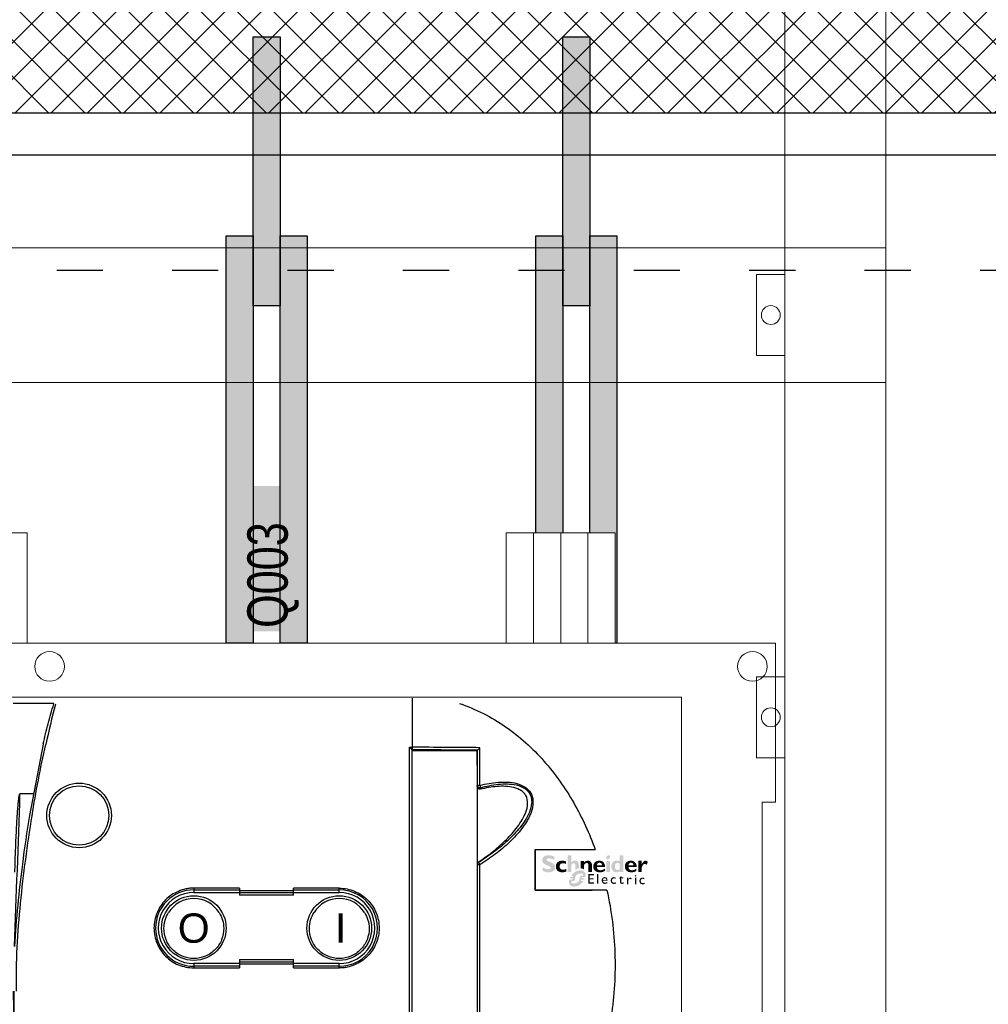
# Model space of a CAD drawing. Header units: millimetres. Extents: x -31 to 6803, y 0 to 664.
# Tile 81 of 118: x 1322 to 1347, y 193 to 219. Entities that reach past the tile are written whole.
import ezdxf
from ezdxf.enums import TextEntityAlignment as Align

# ---------------------------------------------------------------- set-up
doc = ezdxf.new("R2010")
doc.units = ezdxf.units.MM
doc.linetypes.add('ACAD_ISO03W100', pattern=[30, 12, -18])
doc.layers.add('!POMOCNICZE', color=8, linetype='Continuous', plot=False)
for name, color, linetype, lineweight in [('2DE_OBJ_Schneider-Front_Plates', 7, 'Continuous', 0), ('2DE_OBJ_Schneider-Logo', 112, 'Continuous', 0), ('2DE_OBJ_Schneider-Mounting_Plates', 7, 'Continuous', 25), ('2DE_OBJ_Schneider-TAG', 112, 'Continuous', 0), ('SE_Busbars_AL', 30, 'Continuous', 0)]:
    doc.layers.add(name, color=color, linetype=linetype, lineweight=lineweight)
doc.layers.add('CP_WIPEOUT', color=255, linetype='Continuous')
doc.styles.add('CP_ATTR', font='arial.ttf')
doc.styles.add('CP_TXTCON', font='arial.ttf', dxfattribs={"width": 0.8})

# ---------------------------------------------------------------- blocks, each defined once
blk = doc.blocks.new('*U133')
at = {"layer": 'SE_Busbars_AL'}
h = blk.add_hatch(color=30, dxfattribs=at)
h.dxf.hatch_style = 1
h.paths.add_polyline_path([(10, 151.21), (0, 151.21), (0, 0), (10, 0)])
blk.add_lwpolyline([(10, 0), (0, 0), (0, 151.21), (10, 151.21)], close=True)
blk = doc.blocks.new('*U135')
at = {"layer": 'SE_Busbars_AL'}
h = blk.add_hatch(color=30, dxfattribs=at)
h.dxf.hatch_style = 1
h.paths.add_polyline_path([(10, 100), (0, 100), (0, 0), (10, 0)])
blk.add_lwpolyline([(10, 0), (0, 0), (0, 100), (10, 100)], close=True)
blk = doc.blocks.new('*U136')
at = {"layer": 'SE_Busbars_AL'}
h = blk.add_hatch(color=30, dxfattribs=at)
h.dxf.hatch_style = 1
h.paths.add_polyline_path([(10, 151.21), (0, 151.21), (0, 0), (10, 0)])
blk.add_lwpolyline([(10, 0), (0, 0), (0, 151.21), (10, 151.21)], close=True)
blk = doc.blocks.new('*U137')
at = {"layer": 'SE_Busbars_AL'}
h = blk.add_hatch(color=30, dxfattribs=at)
h.dxf.hatch_style = 1
h.paths.add_polyline_path([(10, 151.21), (0, 151.21), (0, 0), (10, 0)])
blk.add_lwpolyline([(10, 0), (0, 0), (0, 151.21), (10, 151.21)], close=True)
blk = doc.blocks.new('Logo Schneider_2009')
for points in [[(1.62, 8.12), (1.87, 8.01), (2.17, 7.9), (2.51, 7.77), (2.73, 7.68), (2.98, 7.54), (3.16, 7.4), (3.26, 7.26), (3.3, 7.1), (3.29, 7.04), (3.24, 6.86), (3.13, 6.73), (2.95, 6.63), (2.72, 6.57), (2.41, 6.55), (2.37, 6.55), (2.18, 6.56), (1.97, 6.59), (1.76, 6.64), (1.55, 6.71), (1.32, 6.79), (1.09, 6.9), (0.85, 7.02), (0.61, 7.16), (0.36, 7.32), (0.36, 6.02), (0.45, 5.97), (0.69, 5.86), (0.93, 5.76), (1.16, 5.67), (1.4, 5.6), (1.63, 5.54), (1.86, 5.49), (2.08, 5.46), (2.31, 5.44), (2.53, 5.43), (2.63, 5.43), (2.89, 5.45), (3.15, 5.48), (3.38, 5.53), (3.61, 5.6), (3.82, 5.69), (4.02, 5.8), (4.2, 5.92), (4.3, 6), (4.47, 6.17), (4.6, 6.35), (4.71, 6.55), (4.79, 6.77), (4.83, 7.01), (4.85, 7.26), (4.84, 7.35), (4.82, 7.58), (4.76, 7.8), (4.68, 8.01), (4.56, 8.2), (4.42, 8.38), (4.25, 8.55), (4.04, 8.71), (3.98, 8.75), (3.84, 8.82), (3.67, 8.9), (3.45, 9), (3.2, 9.11), (2.9, 9.23), (2.57, 9.36), (2.35, 9.45), (2.1, 9.58), (1.91, 9.72), (1.8, 9.86), (1.77, 10.01), (1.77, 10.04), (1.82, 10.21), (1.93, 10.33), (2.11, 10.42), (2.36, 10.48), (2.67, 10.5), (2.7, 10.49), (2.88, 10.49), (3.07, 10.46), (3.28, 10.42), (3.51, 10.36), (3.75, 10.28), (4.01, 10.19), (4.28, 10.09), (4.57, 9.97), (4.57, 11.12), (4.4, 11.19), (4.16, 11.29), (3.91, 11.37), (3.67, 11.44), (3.44, 11.5), (3.2, 11.54), (2.97, 11.57), (2.75, 11.59), (2.53, 11.59), (2.44, 11.59), (2.17, 11.58), (1.91, 11.55), (1.67, 11.5), (1.45, 11.43), (1.24, 11.35), (1.05, 11.24), (0.87, 11.12), (0.83, 11.1), (0.65, 10.93), (0.5, 10.75), (0.39, 10.56), (0.3, 10.34), (0.25, 10.11), (0.24, 9.87), (0.24, 9.79), (0.26, 9.55), (0.32, 9.32), (0.4, 9.11), (0.51, 8.91), (0.65, 8.73), (0.82, 8.57), (1.02, 8.42), (1.09, 8.37), (1.22, 8.3), (1.4, 8.22)], [(12.28, 6.41), (12.16, 6.34), (12.16, 7.83), (12.14, 8.11), (12.08, 8.34), (11.98, 8.51), (11.84, 8.63), (11.65, 8.7), (11.51, 8.71), (11.33, 8.68), (11.14, 8.6), (10.96, 8.46), (10.77, 8.26), (10.65, 8.1), (10.65, 5.51), (9.38, 5.51), (9.38, 11.52), (10.65, 11.52), (10.65, 8.99), (10.67, 8.99), (10.84, 9.18), (11.03, 9.34), (11.22, 9.47), (11.43, 9.56), (11.65, 9.62), (11.87, 9.65), (11.95, 9.65), (12.21, 9.64), (12.45, 9.59), (12.66, 9.5), (12.86, 9.39), (12.97, 9.3), (13.12, 9.13), (13.24, 8.95), (13.34, 8.74), (13.4, 8.51), (13.43, 8.26), (13.43, 8.1), (13.43, 6.86), (13.26, 6.83), (13.14, 6.79), (13.01, 6.75), (12.89, 6.71), (12.77, 6.66), (12.64, 6.6), (12.52, 6.54), (12.4, 6.48)], [(8.85, 6.63), (8.6, 6.54), (8.33, 6.46), (8.09, 6.4), (7.89, 6.37), (7.71, 6.35), (7.69, 6.35), (7.44, 6.38), (7.21, 6.44), (7, 6.54), (6.83, 6.69), (6.68, 6.86), (6.58, 7.06), (6.51, 7.29), (6.49, 7.55), (6.51, 7.77), (6.55, 7.99), (6.63, 8.18), (6.73, 8.34), (6.87, 8.48), (7.04, 8.58), (7.25, 8.65), (7.48, 8.7), (7.75, 8.71), (7.86, 8.71), (8.1, 8.68), (8.33, 8.62), (8.56, 8.54), (8.79, 8.43), (8.79, 9.4), (8.62, 9.45), (8.38, 9.52), (8.13, 9.58), (7.9, 9.62), (7.66, 9.64), (7.44, 9.65), (7.28, 9.65), (7.03, 9.63), (6.79, 9.58), (6.56, 9.52), (6.34, 9.44), (6.14, 9.33), (5.95, 9.21), (5.77, 9.06), (5.73, 9.03), (5.57, 8.86), (5.43, 8.67), (5.32, 8.47), (5.23, 8.26), (5.17, 8.03), (5.13, 7.79), (5.12, 7.53), (5.12, 7.49), (5.14, 7.24), (5.18, 7), (5.25, 6.77), (5.34, 6.56), (5.46, 6.37), (5.6, 6.19), (5.77, 6.02), (5.89, 5.92), (6.07, 5.8), (6.27, 5.69), (6.48, 5.61), (6.71, 5.54), (6.95, 5.49), (7.2, 5.46), (7.47, 5.45), (7.65, 5.46), (7.87, 5.48), (8.1, 5.51), (8.34, 5.57), (8.59, 5.64), (8.85, 5.73)], [(14.3, 6.84), (14.15, 6.86), (14.04, 6.86), (14.04, 9.57), (15.32, 9.57), (15.32, 9), (15.5, 9.19), (15.69, 9.35), (15.89, 9.47), (16.1, 9.56), (16.32, 9.62), (16.55, 9.65), (16.63, 9.65), (16.89, 9.64), (17.13, 9.58), (17.34, 9.5), (17.54, 9.38), (17.61, 9.32), (17.77, 9.16), (17.9, 8.99), (18, 8.78), (18.07, 8.56), (18.11, 8.31), (18.12, 8.1), (18.12, 5.51), (16.85, 5.51), (16.85, 8), (16.82, 8.28), (16.76, 8.49), (16.64, 8.65), (16.49, 8.76), (16.28, 8.8), (16.2, 8.81), (16.02, 8.78), (15.84, 8.7), (15.66, 8.55), (15.48, 8.36), (15.32, 8.14), (15.32, 6.4), (15.28, 6.44), (15.18, 6.52), (15.07, 6.59), (14.96, 6.65), (14.84, 6.71), (14.71, 6.75), (14.58, 6.79), (14.44, 6.82)], [(36.55, 8.09), (36.69, 8.25), (36.84, 8.36), (37, 8.43), (37.16, 8.46), (37.24, 8.45), (37.44, 8.4), (37.67, 8.31), (37.93, 8.16), (38.28, 9.3), (38.07, 9.44), (37.83, 9.56), (37.62, 9.63), (37.44, 9.65), (37.41, 9.65), (37.23, 9.63), (37.06, 9.57), (36.89, 9.47), (36.73, 9.33), (36.57, 9.16), (36.42, 8.95), (36.28, 8.7), (36.14, 8.42), (36.12, 8.42), (36.12, 9.59), (34.85, 9.59), (34.85, 5.53), (36.12, 5.53), (36.12, 7.28), (36.14, 7.33), (36.27, 7.63), (36.41, 7.88)], [(17.35, 4.39), (18.84, 4.39), (18.84, 4.85), (16.85, 4.85), (16.85, 1.32), (18.88, 1.32), (18.88, 1.79), (17.35, 1.79), (17.35, 2.89), (18.79, 2.89), (18.79, 3.33), (17.35, 3.33)], [(20.41, 4.85), (19.96, 4.85), (19.96, 1.32), (20.41, 1.32)], [(26.21, 3.69), (26.05, 3.7), (25.97, 3.7), (25.79, 3.68), (25.62, 3.63), (25.47, 3.57), (25.34, 3.48), (25.22, 3.36), (25.15, 3.27), (25.06, 3.13), (25, 2.98), (24.95, 2.82), (24.92, 2.64), (24.91, 2.45), (24.92, 2.37), (24.94, 2.19), (24.98, 2.02), (25.04, 1.87), (25.13, 1.73), (25.24, 1.6), (25.29, 1.56), (25.42, 1.46), (25.57, 1.38), (25.72, 1.32), (25.9, 1.29), (26.08, 1.28), (26.1, 1.28), (26.29, 1.29), (26.46, 1.32), (26.62, 1.36), (26.77, 1.42), (26.77, 1.87), (26.65, 1.82), (26.48, 1.76), (26.31, 1.73), (26.16, 1.72), (25.99, 1.73), (25.83, 1.76), (25.69, 1.82), (25.58, 1.9), (25.49, 2.01), (25.43, 2.14), (25.39, 2.3), (25.38, 2.48), (25.38, 2.61), (25.42, 2.78), (25.48, 2.94), (25.57, 3.07), (25.61, 3.11), (25.75, 3.2), (25.9, 3.26), (26.08, 3.28), (26.09, 3.28), (26.24, 3.26), (26.39, 3.22), (26.56, 3.14), (26.73, 3.04), (26.73, 3.53), (26.72, 3.53), (26.54, 3.61), (26.37, 3.66)], [(29.47, 3.65), (28.74, 3.65), (28.74, 4.14), (27.88, 3.29), (27.88, 3.24), (28.27, 3.24), (28.27, 2.01), (28.28, 1.89), (28.31, 1.73), (28.36, 1.59), (28.45, 1.48), (28.55, 1.39), (28.69, 1.33), (28.85, 1.29), (29.03, 1.28), (29.09, 1.28), (29.25, 1.31), (29.42, 1.36), (29.59, 1.44), (29.59, 1.87), (29.55, 1.85), (29.38, 1.77), (29.22, 1.72), (29.06, 1.7), (28.98, 1.71), (28.84, 1.77), (28.76, 1.88), (28.74, 2.05), (28.74, 3.24), (29.47, 3.24)], [(32.08, 3.51), (31.94, 3.53), (31.87, 3.52), (31.75, 3.48), (31.63, 3.4), (31.51, 3.29), (31.38, 3.13), (31.26, 2.94), (31.26, 3.47), (30.8, 3.47), (30.8, 1.15), (31.26, 1.15), (31.26, 2.36), (31.26, 2.41), (31.29, 2.58), (31.34, 2.74), (31.43, 2.88), (31.52, 2.97), (31.66, 3.05), (31.82, 3.08), (31.94, 3.06), (32.09, 2.99), (32.25, 2.86), (32.49, 3.26), (32.39, 3.35), (32.23, 3.45)], [(35.5, 3.1), (35.42, 2.96), (35.35, 2.81), (35.31, 2.65), (35.28, 2.47), (35.27, 2.28), (35.27, 2.2), (35.29, 2.02), (35.33, 1.85), (35.4, 1.7), (35.48, 1.56), (35.59, 1.43), (35.64, 1.38), (35.78, 1.28), (35.92, 1.21), (36.08, 1.15), (36.25, 1.12), (36.44, 1.11), (36.45, 1.11), (36.64, 1.12), (36.82, 1.15), (36.98, 1.19), (37.13, 1.25), (37.13, 1.7), (37.01, 1.65), (36.83, 1.59), (36.67, 1.56), (36.52, 1.55), (36.34, 1.56), (36.18, 1.59), (36.05, 1.65), (35.93, 1.73), (35.85, 1.84), (35.78, 1.97), (35.75, 2.13), (35.73, 2.31), (35.74, 2.44), (35.78, 2.61), (35.84, 2.77), (35.93, 2.9), (35.97, 2.93), (36.1, 3.03), (36.26, 3.09), (36.44, 3.11), (36.44, 3.11), (36.59, 3.09), (36.75, 3.05), (36.91, 2.97), (37.08, 2.87), (37.08, 3.36), (37.08, 3.36), (36.9, 3.44), (36.73, 3.49), (36.57, 3.52), (36.41, 3.53), (36.33, 3.53), (36.14, 3.51), (35.98, 3.46), (35.83, 3.4), (35.7, 3.3), (35.58, 3.19)]]:
    blk.add_hatch(color=112).paths.add_polyline_path(points)
h = blk.add_hatch(color=112)
h.paths.add_polyline_path([(23.78, 11.44), (23.57, 11.28), (23.57, 11.28), (23.4, 11.07), (23.29, 10.86), (23.26, 10.65), (23.27, 10.52), (23.35, 10.33), (23.51, 10.22), (23.75, 10.18), (23.77, 10.18), (23.98, 10.22), (24.19, 10.33), (24.4, 10.5), (24.57, 10.69), (24.67, 10.9), (24.71, 11.11), (24.7, 11.24), (24.62, 11.43), (24.46, 11.54), (24.22, 11.58), (24.21, 11.58), (23.99, 11.54)])
h.paths.add_polyline_path([(24.61, 9.57), (23.34, 9.57), (23.34, 5.51), (24.61, 5.51)])
h = blk.add_hatch(color=112)
h.paths.add_polyline_path([(28.16, 9.4), (27.93, 9.5), (27.69, 9.57), (27.46, 9.62), (27.22, 9.65), (27.1, 9.65), (26.85, 9.64), (26.61, 9.6), (26.38, 9.53), (26.17, 9.44), (25.97, 9.32), (25.79, 9.18), (25.69, 9.08), (25.55, 8.91), (25.42, 8.71), (25.32, 8.51), (25.24, 8.29), (25.19, 8.05), (25.15, 7.81), (25.14, 7.55), (25.15, 7.29), (25.19, 7.05), (25.25, 6.82), (25.33, 6.6), (25.43, 6.39), (25.56, 6.2), (25.69, 6.04), (25.86, 5.87), (26.05, 5.72), (26.25, 5.61), (26.46, 5.52), (26.69, 5.46), (26.93, 5.43), (27.04, 5.43), (27.29, 5.45), (27.52, 5.49), (27.74, 5.57), (27.95, 5.69), (28.15, 5.83), (28.16, 5.84), (28.16, 5.51), (29.44, 5.51), (29.44, 11.52), (28.16, 11.52)])
h.paths.add_polyline_path([(28.16, 8.58), (28.16, 6.63), (27.95, 6.47), (27.73, 6.36), (27.52, 6.3), (27.42, 6.3), (27.19, 6.31), (27, 6.37), (26.83, 6.46), (26.69, 6.59), (26.58, 6.76), (26.51, 6.96), (26.46, 7.2), (26.43, 7.52), (26.45, 7.81), (26.49, 8.06), (26.56, 8.28), (26.66, 8.45), (26.79, 8.59), (26.95, 8.7), (27.13, 8.77), (27.35, 8.8), (27.46, 8.81), (27.69, 8.78), (27.91, 8.71)], flags=16)
h = blk.add_hatch(color=112)
h.paths.add_polyline_path([(21.06, 9.64), (20.8, 9.65), (20.77, 9.65), (20.51, 9.64), (20.27, 9.6), (20.04, 9.55), (19.82, 9.47), (19.61, 9.36), (19.42, 9.23), (19.24, 9.08), (19.22, 9.06), (19.06, 8.89), (18.92, 8.7), (18.81, 8.49), (18.73, 8.28), (18.67, 8.05), (18.63, 7.81), (18.61, 7.56), (18.61, 7.53), (18.63, 7.28), (18.66, 7.03), (18.73, 6.81), (18.81, 6.59), (18.93, 6.4), (19.07, 6.21), (19.23, 6.04), (19.26, 6.02), (19.44, 5.88), (19.62, 5.76), (19.83, 5.66), (20.05, 5.58), (20.28, 5.52), (20.52, 5.48), (20.78, 5.45), (20.96, 5.45), (21.23, 5.46), (21.49, 5.48), (21.73, 5.53), (21.97, 5.58), (22.19, 5.66), (22.4, 5.75), (22.6, 5.86), (22.79, 5.98), (22.79, 6.77), (22.55, 6.61), (22.32, 6.48), (22.1, 6.38), (21.88, 6.29), (21.66, 6.24), (21.45, 6.21), (21.28, 6.2), (21.01, 6.21), (20.77, 6.25), (20.56, 6.32), (20.38, 6.43), (20.23, 6.55), (20.12, 6.71), (20.03, 6.89), (19.97, 7.11), (19.94, 7.34), (22.85, 7.34), (22.85, 7.61), (22.83, 7.86), (22.79, 8.1), (22.73, 8.32), (22.64, 8.53), (22.53, 8.73), (22.4, 8.91), (22.3, 9.02), (22.12, 9.19), (21.93, 9.33), (21.73, 9.44), (21.52, 9.53), (21.29, 9.6)])
h.paths.add_polyline_path([(21.08, 8.87), (21.28, 8.8), (21.45, 8.69), (21.58, 8.53), (21.67, 8.33), (21.72, 8.09), (21.73, 8), (19.97, 8), (20.01, 8.26), (20.09, 8.47), (20.2, 8.64), (20.36, 8.77), (20.55, 8.85), (20.81, 8.89)], flags=16)
h = blk.add_hatch(color=112)
h.paths.add_polyline_path([(32.44, 9.64), (32.19, 9.65), (32.16, 9.65), (31.9, 9.64), (31.65, 9.6), (31.42, 9.55), (31.2, 9.47), (31, 9.36), (30.81, 9.23), (30.63, 9.08), (30.61, 9.06), (30.45, 8.89), (30.31, 8.7), (30.2, 8.49), (30.11, 8.28), (30.05, 8.05), (30.01, 7.81), (30, 7.56), (30, 7.53), (30.01, 7.28), (30.05, 7.03), (30.11, 6.81), (30.2, 6.59), (30.32, 6.4), (30.45, 6.21), (30.62, 6.04), (30.64, 6.02), (30.82, 5.88), (31.01, 5.76), (31.21, 5.66), (31.43, 5.58), (31.66, 5.52), (31.91, 5.48), (32.17, 5.45), (32.35, 5.45), (32.62, 5.46), (32.88, 5.48), (33.12, 5.53), (33.35, 5.58), (33.58, 5.66), (33.79, 5.75), (33.98, 5.86), (34.18, 5.98), (34.18, 6.77), (33.94, 6.61), (33.71, 6.48), (33.49, 6.38), (33.26, 6.29), (33.05, 6.24), (32.83, 6.21), (32.67, 6.2), (32.4, 6.21), (32.16, 6.25), (31.95, 6.32), (31.77, 6.43), (31.62, 6.55), (31.5, 6.71), (31.41, 6.89), (31.36, 7.11), (31.33, 7.34), (34.23, 7.34), (34.24, 7.61), (34.22, 7.86), (34.18, 8.1), (34.11, 8.32), (34.03, 8.53), (33.92, 8.73), (33.79, 8.91), (33.69, 9.02), (33.51, 9.19), (33.32, 9.33), (33.12, 9.44), (32.91, 9.53), (32.68, 9.6)])
h.paths.add_polyline_path([(32.47, 8.87), (32.67, 8.8), (32.84, 8.69), (32.96, 8.53), (33.05, 8.33), (33.11, 8.09), (33.12, 8), (31.35, 8), (31.39, 8.26), (31.47, 8.47), (31.59, 8.64), (31.74, 8.77), (31.93, 8.85), (32.19, 8.89)], flags=16)
h = blk.add_hatch(color=112)
h.paths.add_polyline_path([(11.79, 5.39), (11.67, 5.31), (11.55, 5.21), (11.44, 5.12), (11.32, 5.01), (11.21, 4.9), (11.19, 4.88), (11.09, 4.78), (10.99, 4.68), (10.89, 4.58), (10.8, 4.47), (10.72, 4.36), (10.63, 4.25), (11.4, 4.25), (11.23, 3.74), (10.31, 3.74), (10.26, 3.63), (10.19, 3.51), (10.14, 3.4), (10.09, 3.26), (11.16, 3.26), (10.99, 2.76), (9.93, 2.76), (9.9, 2.61), (9.88, 2.47), (9.86, 2.33), (9.85, 2.19), (9.85, 2.1), (9.86, 1.95), (9.87, 1.8), (9.89, 1.66), (9.92, 1.52), (9.96, 1.39), (10.01, 1.27), (10.07, 1.15), (10.14, 1.04), (10.22, 0.93), (10.3, 0.83), (10.34, 0.8), (10.43, 0.71), (10.53, 0.64), (10.64, 0.56), (10.75, 0.5), (10.87, 0.45), (11, 0.41), (11.13, 0.37), (11.27, 0.34), (11.42, 0.33), (11.57, 0.32), (11.68, 0.31), (11.81, 0.32), (11.94, 0.32), (12.06, 0.34), (12.19, 0.35), (12.32, 0.37), (12.44, 0.4), (12.57, 0.43), (12.69, 0.47), (12.82, 0.51), (12.94, 0.56), (13.06, 0.61), (13.18, 0.66), (13.31, 0.72), (13.43, 0.79), (13.55, 0.86), (13.67, 0.94), (13.79, 1.02), (13.91, 1.1), (14.02, 1.19), (14.14, 1.29), (14.26, 1.39), (14.37, 1.49), (14.47, 1.58), (14.57, 1.68), (14.67, 1.78), (14.77, 1.89), (14.86, 2), (14.95, 2.1), (15.04, 2.21), (15.11, 2.32), (14.12, 2.32), (14.27, 2.82), (15.42, 2.82), (15.48, 2.94), (15.54, 3.07), (15.6, 3.2), (15.63, 3.3), (14.38, 3.3), (14.44, 3.51), (14.52, 3.8), (15.78, 3.8), (15.79, 3.83), (15.81, 3.97), (15.83, 4.11), (15.84, 4.25), (15.85, 4.38), (15.85, 4.4), (15.84, 4.55), (15.83, 4.7), (15.8, 4.84), (15.77, 4.97), (15.73, 5.1), (15.68, 5.22), (15.61, 5.34), (15.54, 5.45), (15.46, 5.55), (15.37, 5.65), (15.28, 5.74), (15.18, 5.82), (15.07, 5.89), (14.96, 5.95), (14.84, 6.01), (14.71, 6.05), (14.58, 6.09), (14.44, 6.12), (14.3, 6.14), (14.15, 6.15), (14, 6.16), (13.89, 6.16), (13.76, 6.15), (13.64, 6.14), (13.51, 6.12), (13.38, 6.1), (13.25, 6.08), (13.13, 6.05), (13, 6.01), (12.88, 5.97), (12.76, 5.93), (12.63, 5.88), (12.51, 5.82), (12.39, 5.76), (12.27, 5.7), (12.15, 5.63), (12.03, 5.56), (11.91, 5.48)])
h.paths.add_polyline_path([(12.61, 4.51), (12.73, 4.62), (12.86, 4.71), (12.97, 4.79), (13.09, 4.85), (13.22, 4.9), (13.35, 4.93), (13.48, 4.96), (13.63, 4.98), (13.77, 4.98), (15.01, 4.98), (14.85, 4.25), (14.1, 4.25), (14, 4.23), (13.93, 4.14), (13.77, 3.51), (13.52, 2.59), (13.48, 2.46), (13.43, 2.34), (13.36, 2.22), (13.28, 2.12), (13.19, 2.01), (13.08, 1.92), (12.98, 1.84), (12.87, 1.76), (12.75, 1.69), (12.62, 1.64), (12.5, 1.59), (12.37, 1.55), (12.23, 1.52), (12.09, 1.5), (11.93, 1.49), (10.68, 1.49), (10.88, 2.29), (11.66, 2.29), (11.79, 2.33), (11.85, 2.38), (11.91, 2.47), (12.14, 3.51), (12.22, 3.83), (12.25, 3.93), (12.3, 4.06), (12.36, 4.18), (12.43, 4.29), (12.52, 4.41)], flags=16)
h = blk.add_hatch(color=112)
h.paths.add_polyline_path([(22.74, 3.7), (22.56, 3.69), (22.39, 3.65), (22.24, 3.59), (22.1, 3.5), (21.98, 3.39), (21.97, 3.38), (21.86, 3.25), (21.78, 3.11), (21.72, 2.96), (21.68, 2.79), (21.66, 2.61), (21.66, 2.52), (21.67, 2.34), (21.7, 2.17), (21.75, 2.01), (21.82, 1.86), (21.91, 1.71), (21.97, 1.65), (22.08, 1.52), (22.21, 1.43), (22.36, 1.35), (22.52, 1.31), (22.7, 1.28), (22.78, 1.28), (22.96, 1.29), (23.13, 1.31), (23.29, 1.36), (23.45, 1.42), (23.61, 1.5), (23.71, 1.56), (23.71, 2), (23.54, 1.9), (23.38, 1.82), (23.21, 1.76), (23.06, 1.73), (22.9, 1.72), (22.72, 1.73), (22.57, 1.77), (22.44, 1.84), (22.33, 1.93), (22.24, 2.05), (22.17, 2.2), (22.13, 2.37), (22.12, 2.42), (23.75, 2.42), (23.75, 2.63), (23.72, 2.82), (23.69, 2.99), (23.64, 3.14), (23.57, 3.28), (23.49, 3.39), (23.4, 3.49), (23.29, 3.57), (23.16, 3.63), (23.03, 3.67), (22.87, 3.7)])
h.paths.add_polyline_path([(22.75, 3.31), (22.92, 3.29), (23.06, 3.23), (23.16, 3.14), (23.23, 3.01), (23.28, 2.85), (23.29, 2.73), (22.12, 2.73), (22.17, 2.91), (22.24, 3.06), (22.34, 3.17), (22.46, 3.25), (22.61, 3.29)], flags=16)
h = blk.add_hatch(color=112)
h.paths.add_polyline_path([(34.08, 4.39), (33.96, 4.43), (33.79, 4.38), (33.69, 4.3), (33.61, 4.17), (33.62, 4.02), (33.67, 3.95), (33.78, 3.9), (33.94, 3.97), (34.05, 4.04), (34.13, 4.17), (34.13, 4.32)])
h.paths.add_polyline_path([(34.1, 3.47), (33.65, 3.47), (33.65, 1.15), (34.1, 1.15)])
blk = doc.blocks.new('Schneider Electric-logo')
at = {"color": 3, "xscale": 45.60207954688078, "yscale": 45.60207954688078, "zscale": 45.60207954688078}
blk.add_blockref('Logo Schneider_2009', (2560, 1257), dxfattribs=at)
blk = doc.blocks.new('SE_logo')
at = {"xscale": 0.2, "yscale": 0.2, "zscale": 0.2}
blk.add_blockref('Schneider Electric-logo', (-516.3, -249.2), dxfattribs=at)
blk = doc.blocks.new('*U156')
blk.add_wipeout([(400.05, 311.14), (340.49, 311.14), (340.49, 352.14), (299.99, 352.14), (299.99, 311.14), (122.12, 311.14), (122.12, 352.14), (112, 352.14), (112, 311.14), (22.05, 311.14), (22.05, 252.14), (27.05, 252.14), (27.05, 2.14), (0.05, 2.14), (0, 0), (29.05, 0.14), (29.05, 11.14), (393.05, 11.14), (393.05, 0.14), (422.05, 0.14), (422.05, 2.14), (395.05, 2.14), (395.05, 252.14), (400.05, 252.14)]).dxf.layer = 'CP_WIPEOUT'
at = {"true_color": 0xffffff, "transparency": 33554687}
h = blk.add_hatch(color=7, dxfattribs=at)
h.dxf.hatch_style = 1
h.paths.add_polyline_path([(202.35, 369.45), (202.35, 315.48), (220.42, 315.48), (220.42, 369.45)])
at = {"lineweight": 0}
for p, q in [((310.11, 352.14), (310.11, 311.14)), ((320.24, 352.14), (320.24, 311.14)), ((330.36, 352.14), (330.36, 311.14)), ((395.05, 252.14), (395.05, 2.14))]:
    blk.add_line(p, q, dxfattribs=at)
at = {"color": 7}
for p, q in [((132.05, 288.7), (116.89, 288.7)), ((132.01, 288.57), (132.05, 288.7)), ((132.01, 288.57), (132.05, 288.7)), ((128.05, 273.68), (122.94, 247.19)), ((128.06, 273.73), (128.04, 273.63)), ((264.1, 272.47), (265.1, 272.47)), ((264.1, 105.46), (264.1, 272.47)), ((265.1, 272.47), (265.1, 271.51)), ((265.1, 109.94), (265.1, 271.33)), ((265.1, 271.28), (289.22, 271.28)), ((290.23, 258.32), (290.23, 272.3)), ((289.2, 265.87), (289.2, 258.05)), ((124.31, 255.23), (119.44, 255.23)), ((310.79, 234.47), (310.8, 234.45)), ((310.79, 219.44), (310.79, 234.47)), ((310.8, 234.45), (310.8, 219.45)), ((289.2, 228.98), (289.2, 127.07)), ((290.23, 127.08), (290.23, 228.86)), ((201, 220.15), (184, 220.15)), ((184, 220.15), (184, 218.53)), ((184, 219.53), (201, 219.53)), ((201, 220.15), (201, 217.56)), ((238, 220.15), (221, 220.15)), ((221, 217.56), (221, 220.15)), ((221, 219.53), (238, 219.53)), ((238, 218.53), (238, 220.15)), ((310.79, 219.44), (310.8, 219.45)), ((310.8, 219.45), (331.9, 219.45)), ((184, 218.53), (201, 218.53)), ((221, 219.17), (201, 219.17)), ((201, 218.56), (221, 218.56)), ((221, 217.56), (201, 217.56)), ((221, 218.53), (238, 218.53)), ((201, 192.13), (184, 192.13)), ((184, 192.13), (184, 190.54)), ((201, 191.13), (184, 191.13)), ((184, 190.54), (201, 190.54)), ((201, 193.66), (221, 193.66)), ((201, 193.66), (201, 190.54)), ((221, 192.66), (201, 192.66)), ((201, 192.06), (221, 192.06)), ((221, 190.53), (221, 193.66)), ((238, 192.13), (221, 192.13)), ((238, 191.13), (221, 191.13)), ((221, 190.54), (238, 190.54)), ((238, 190.54), (238, 192.13))]:
    blk.add_line(p, q, dxfattribs=at)
at = {"lineweight": 0}
for points in [[(112, 352.14), (122.12, 352.14)], [(122.12, 311.14), (122.12, 352.14)], [(299.99, 311.14), (299.99, 352.14)], [(299.99, 352.14), (340.49, 352.14)], [(340.49, 311.14), (340.49, 352.14)], [(22.05, 252.14), (22.05, 311.14), (400.05, 311.14), (400.05, 252.14)], [(400.05, 252.14), (395.05, 252.14)]]:
    blk.add_lwpolyline(points, dxfattribs=at)
blk.add_lwpolyline([(57.05, 291.14), (365.05, 291.14), (365.05, 31.14), (57.05, 31.14)], close=True, dxfattribs=at)
at = {"color": 7}
for points in [[(265.1, 290.74), (265.1, 272.08), (265.1, 271.74), (265.1, 271.51)], [(310.8, 219.45), (317.84, 219.45), (324.87, 219.45), (331.9, 219.45)]]:
    blk.add_lwpolyline(points, dxfattribs=at)
blk.add_lwpolyline([(265.1, 271.28), (289.2, 271.28), (289.2, 31.14), (265.1, 31.14)], close=True)
at = {"lineweight": 0}
for centre in [(130.44, 302.51), (391.43, 302.51)]:
    blk.add_circle(centre, 5.5, dxfattribs=at)
at = {"color": 7}
for centre, radius in [((141.4, 247.16), 12), ((141.4, 247.16), 11), ((184, 205.33), 12), ((238, 205.33), 12)]:
    blk.add_circle(centre, radius, dxfattribs=at)
for centre, radius, start, end in [((840.54, 112.37), 729.54, 166.03073, 167.24154), ((264.24, -1851.1), 2123.57, 89.29877, 89.97674), ((264.22, -1786.82), 2058.32, 89.30197, 89.97529), ((450.12, 247.48), 160, 176.4301, 176.6329), ((290.25, 228.98), 1.05, 161.3662, 179.9388), ((184, 205.33), 14.2, 90.1534, 270), ((183.57, 213.8), 6.36, 86.1024, 86.958), ((238, 205.33), 14.2, 270, 90.166), ((184, 205.33), 13.2, 90, 270.0033), ((184, 205.33), 11, 31.5054, 148.4945), ((238, 205.33), 11, 31.5054, 148.4945), ((238, 205.33), 13.2, 270, 90.0033), ((184.22, 207.93), 17.4, 269.0466, 269.2938), ((238.43, 197.09), 6.57, 266.3016, 266.7869)]:
    blk.add_arc(centre, radius, start, end, dxfattribs=at)
for points, knots in [([(128.06, 273.73), (128.63, 276.23), (129.53, 279.96), (130.87, 284.9), (131.61, 287.36), (132.01, 288.57)], [0, 0, 0, 0, 0.499981, 0.749996, 1, 1, 1, 1]), ([(282.71, 288.7), (288.75, 286.7), (300.25, 280.79), (314.49, 267.82), (325.57, 252.11), (330.89, 240.46), (333.06, 234.47)], [0, 0, 0, 0, 0.249753, 0.499739, 0.749803, 1, 1, 1, 1]), ([(123.92, 247.06), (124.63, 251.49), (126.18, 260.33), (128.03, 269.11), (129.02, 273.49)], [0, 0, 0, 0, 0.50012, 1, 1, 1, 1]), ([(264.81, 271.75), (264.76, 271.81), (264.52, 272.05), (264.29, 272.29), (264.1, 272.47)], [0, 0, 0, 0, 0.232086, 1, 1, 1, 1]), ([(265.03, 271.51), (265.02, 271.52), (264.94, 271.61), (264.87, 271.69), (264.81, 271.75)], [0, 0, 0, 0, 0.2062, 1, 1, 1, 1]), ([(265.03, 271.51), (265.04, 271.49), (265.08, 271.44), (265.1, 271.38), (265.1, 271.33)], [0, 0, 0, 0, 0.274397, 1, 1, 1, 1]), ([(289.21, 265.87), (289.21, 266.77), (289.22, 268.57), (289.21, 270.38), (289.22, 271.28)], [0, 0, 0, 0, 0.5, 1, 1, 1, 1]), ([(289.22, 271.28), (289.23, 271.29), (289.26, 271.31), (289.28, 271.34), (289.29, 271.35)], [0, 0, 0, 0, 0.513687, 1, 1, 1, 1]), ([(290.23, 272.3), (290.14, 272.22), (289.83, 271.9), (289.51, 271.59), (289.29, 271.35)], [0, 0, 0, 0, 0.280011, 1, 1, 1, 1]), ([(290.23, 258.32), (290.1, 258.32), (289.91, 258.32), (289.67, 258.31), (289.52, 258.31), (289.39, 258.3), (289.29, 258.29), (289.24, 258.27), (289.21, 258.28), (289.2, 258.27)], [0, 0, 0, 0, 0.378397, 0.550422, 0.701574, 0.82645, 0.920304, 0.978768, 1, 1, 1, 1]), ([(290.43, 257.45), (290.15, 257.39), (289.68, 257.47), (289.28, 257.87), (289.2, 258.14), (289.2, 258.27)], [0, 0, 0, 0, 0.522557, 0.767583, 1, 1, 1, 1]), ([(290.4, 256.88), (290.24, 256.84), (289.91, 256.86), (289.37, 257.24), (289.2, 257.74), (289.2, 258.05)], [0, 0, 0, 0, 0.251394, 0.503177, 1, 1, 1, 1]), ([(289.66, 229.83), (291.4, 231), (294.8, 233.47), (298.77, 236.9), (301.71, 239.9), (303.76, 242.3), (305.6, 244.86), (307.1, 247.63), (308.08, 250.63), (307.96, 253.36), (306.93, 255.22), (305.76, 256.3), (304.37, 257.06), (302.37, 257.72), (299.75, 258.04), (296.6, 257.96), (293.47, 257.55), (291.42, 257.13), (290.4, 256.88)], [0, 0, 0, 0, 0.125128, 0.250237, 0.312807, 0.375371, 0.437926, 0.500452, 0.562871, 0.624872, 0.656064, 0.68728, 0.718535, 0.749813, 0.81231, 0.87486, 0.937427, 1, 1, 1, 1]), ([(290.43, 257.45), (291.52, 257.74), (293.71, 258.26), (297.05, 258.77), (300.41, 258.94), (303.21, 258.66), (305.34, 258.03), (306.83, 257.3), (308.11, 256.24), (309.02, 254.86), (309.47, 253.27), (309.49, 251.05), (308.72, 248.35), (307.15, 245.4), (305.18, 242.66), (302.95, 240.13), (299.73, 236.97), (295.35, 233.38), (291.6, 230.85), (289.68, 229.67)], [0, 0, 0, 0, 0.063053, 0.125965, 0.188649, 0.250927, 0.281876, 0.312625, 0.343139, 0.37348, 0.403886, 0.434509, 0.496194, 0.55855, 0.621258, 0.684171, 0.747216, 0.873507, 1, 1, 1, 1]), ([(290.23, 258.32), (291.35, 258.6), (293.6, 259.1), (296.46, 259.46), (298.76, 259.58), (301.07, 259.57), (303.93, 259.16), (306.67, 258.07), (308.42, 256.53), (309.41, 255.09), (309.94, 253.41), (309.96, 251.67), (309.76, 249.95), (309.28, 248.28), (308.55, 246.71), (307.77, 245.18), (306.86, 243.71), (305.5, 241.85), (303.64, 239.65), (301.23, 237.18), (298.65, 234.89), (295.04, 232.02), (292.19, 230.07), (290.23, 228.86)], [0, 0, 0, 0, 0.06252, 0.125026, 0.15629, 0.187551, 0.250052, 0.312554, 0.343919, 0.375325, 0.406534, 0.437857, 0.469221, 0.500378, 0.531618, 0.562839, 0.594028, 0.62527, 0.687707, 0.750145, 0.81259, 0.875054, 1, 1, 1, 1]), ([(290.23, 258.32), (290.26, 258.24), (290.3, 258.03), (290.38, 257.74), (290.41, 257.53), (290.43, 257.45)], [0, 0, 0, 0, 0.29419, 0.698055, 1, 1, 1, 1]), ([(117.55, 226.08), (117.58, 227.3), (117.65, 229.74), (117.77, 233.39), (117.92, 237.05), (118.05, 240.1), (118.18, 242.53), (118.28, 244.36), (118.38, 246.19), (118.51, 248.01), (118.62, 249.54), (118.72, 250.75), (118.8, 251.66), (118.88, 252.42), (118.95, 253.03), (119.01, 253.48), (119.07, 253.93), (119.13, 254.31), (119.19, 254.61), (119.24, 254.83), (119.29, 255.02), (119.35, 255.15), (119.4, 255.23), (119.44, 255.23)], [0, 0, 0, 0, 0.125015, 0.25003, 0.375045, 0.50006, 0.562567, 0.625075, 0.687582, 0.75009, 0.812597, 0.843851, 0.875105, 0.906358, 0.921985, 0.937612, 0.953239, 0.968865, 0.976678, 0.984491, 0.992302, 0.996208, 1, 1, 1, 1]), ([(122.94, 247.19), (121.96, 241.16), (119.66, 225.02), (117.97, 208.71), (117.44, 198.54)], [0, 0, 0, 0, 0.374792, 1, 1, 1, 1]), ([(118.11, 181.86), (118.03, 187.32), (118.27, 198.25), (119.56, 214.58), (121.48, 230.86), (123.05, 241.67), (123.92, 247.06)], [0, 0, 0, 0, 0.249952, 0.500004, 0.750042, 1, 1, 1, 1]), ([(289.68, 229.67), (289.54, 229.58), (289.29, 229.33), (289.2, 228.98), (289.2, 228.82)], [0, 0, 0, 0, 0.500336, 1, 1, 1, 1]), ([(290.23, 228.86), (290.1, 228.86), (289.86, 228.85), (289.57, 228.85), (289.39, 228.84), (289.29, 228.84), (289.24, 228.82), (289.2, 228.82), (289.2, 228.82)], [0, 0, 0, 0, 0.379487, 0.703591, 0.828379, 0.921549, 0.979161, 1, 1, 1, 1]), ([(289.68, 229.67), (289.68, 229.67), (289.67, 229.73), (289.66, 229.79), (289.66, 229.83)], [0, 0, 0, 0, 0.171156, 1, 1, 1, 1]), ([(289.68, 229.67), (289.71, 229.65), (289.76, 229.56), (289.89, 229.4), (290.05, 229.15), (290.17, 228.96), (290.23, 228.86)], [0, 0, 0, 0, 0.096718, 0.31703, 0.632816, 1, 1, 1, 1]), ([(183.91, 220.16), (183.43, 220.18), (182.46, 220.13), (180.55, 219.82), (178.26, 219.03), (175.67, 217.72), (173.43, 215.85), (171.61, 213.58), (169.78, 210.18), (169.2, 207.26), (169.2, 205.34)], [0, 0, 0, 0, 0.062652, 0.125292, 0.250462, 0.375627, 0.50073, 0.625865, 0.750987, 1, 1, 1, 1]), ([(238, 220.15), (239.93, 220.14), (243.83, 219.39), (247.93, 216.61), (250.41, 213.61), (252.21, 210.18), (252.81, 207.25), (252.81, 205.32)], [0, 0, 0, 0, 0.249783, 0.499451, 0.624886, 0.75031, 1, 1, 1, 1]), ([(337.4, 219.44), (339.1, 211.77), (341.05, 196.08), (340.16, 180.3), (339, 172.53)], [0, 0, 0, 0, 0.499993, 1, 1, 1, 1]), ([(172.9, 205.33), (172.92, 206.34), (173.23, 208.37), (174.09, 210.23), (174.63, 211.08)], [0, 0, 0, 0, 0.499994, 1, 1, 1, 1]), ([(193.38, 211.08), (193.92, 210.23), (194.78, 208.37), (195.09, 206.34), (195.1, 205.33)], [0, 0, 0, 0, 0.500006, 1, 1, 1, 1]), ([(226.9, 205.33), (226.92, 206.34), (227.23, 208.37), (228.09, 210.23), (228.63, 211.08)], [0, 0, 0, 0, 0.499994, 1, 1, 1, 1]), ([(247.38, 211.08), (247.92, 210.23), (248.78, 208.37), (249.09, 206.34), (249.1, 205.33)], [0, 0, 0, 0, 0.500006, 1, 1, 1, 1]), ([(169.2, 205.34), (169.21, 203.42), (169.79, 200.51), (171.6, 197.09), (173.45, 194.84), (175.68, 192.98), (179.09, 191.14), (182.01, 190.57), (183.93, 190.54)], [0, 0, 0, 0, 0.249373, 0.374641, 0.499929, 0.625222, 0.750502, 1, 1, 1, 1]), ([(195.1, 205.33), (195.13, 203.87), (194.59, 200.91), (192.13, 197.15), (188.41, 194.62), (184, 193.74), (179.6, 194.62), (175.87, 197.15), (173.42, 200.91), (172.88, 203.87), (172.9, 205.33)], [0, 0, 0, 0, 0.125003, 0.249991, 0.374994, 0.5, 0.625006, 0.750009, 0.874997, 1, 1, 1, 1]), ([(249.1, 205.33), (249.13, 203.87), (248.59, 200.91), (246.13, 197.15), (242.41, 194.62), (238, 193.74), (233.6, 194.62), (229.87, 197.15), (227.42, 200.91), (226.88, 203.87), (226.9, 205.33)], [0, 0, 0, 0, 0.125003, 0.249991, 0.374994, 0.5, 0.625006, 0.750009, 0.874997, 1, 1, 1, 1]), ([(252.81, 205.32), (252.81, 204.35), (252.61, 202.42), (251.76, 199.64), (250.38, 197.08), (248.56, 194.81), (246.3, 192.96), (243.71, 191.64), (241.42, 190.86), (239.51, 190.56), (238.54, 190.51), (238.06, 190.54)], [0, 0, 0, 0, 0.124951, 0.24992, 0.374903, 0.499889, 0.624845, 0.749863, 0.874872, 0.937436, 1, 1, 1, 1]), ([(123.85, 109.47), (122.45, 115.37), (120.31, 127.34), (117.77, 151.49), (117.18, 169.7), (117.06, 181.84)], [0, 0, 0, 0, 0.249982, 0.500001, 1, 1, 1, 1]), ([(117.1, 181.84), (117.21, 169.92), (117.78, 152.03), (120.2, 128.3), (122.23, 116.52), (123.56, 110.7)], [0, 0, 0, 0, 0.499697, 0.749757, 1, 1, 1, 1])]:
    blk.add_open_spline(points, degree=3, knots=knots, dxfattribs=at)
for points in [[(265.03, 271.51), (265.05, 271.51), (265.08, 271.51), (265.1, 271.51)], [(117.45, 198.55), (118.02, 217.45), (118.91, 236.33), (119.44, 255.23)], [(310.79, 234.47), (318.21, 234.47), (325.63, 234.47), (333.06, 234.47)], [(289.26, 229.31), (289.33, 229.52), (289.47, 229.71), (289.66, 229.83)], [(337.4, 219.44), (328.53, 219.44), (319.66, 219.44), (310.79, 219.44)]]:
    blk.add_open_spline(points, degree=3, dxfattribs=at)
at = {"layer": '2DE_OBJ_Schneider-Logo', "lineweight": 0, "xscale": 0.11291533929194, "yscale": 0.11291533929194, "zscale": 0.11291533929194}
blk.add_blockref('SE_logo', (313.64, 220.18), dxfattribs=at)
at = {"style": 'CP_TXTCON'}
for s, p in [('O', (178.04, 199.89)), ('I', (236.39, 199.89))]:
    blk.add_text(s, height=10.89, dxfattribs=at).set_placement(p)
at = {"style": 'CP_ATTR', "flags": 9}
for tag, p in [('PRODUCT-TYPE', (0.05, 0.14)), ('ORDER-NO', (0.05, 0.14)), ('CHARACTER', (0.05, 0.14)), ('VOLTAGE', (0.05, 0.14)), ('POWER_LOSSES', (0.05, 0.14)), ('NUMBER_OF_POLES', (0.05, 0.14)), ('IP', (0.05, 0.14)), ('LINK', (0.05, 0.14)), ('MARK3', (0.05, 0.14)), ('NAME', (0.06, 0.14)), ('MARK2', (0.06, 0.14)), ('PRODUCER', (0.06, 0.14)), ('CURRENT', (0.06, 0.14)), ('POWER', (0.06, 0.14)), ('TEXT_01', (0.06, 0.14)), ('OTHER', (0.06, 0.14)), ('NUMBER', (0.06, 0.14)), ('GROUP', (0.06, 0.14)), ('FUNCTION', (0.06, 0.14))]:
    blk.add_attdef(tag, text='', height=0.0005, dxfattribs=at).set_placement(p, align=Align.MIDDLE_LEFT)
at = {"linetype": 'ByBlock', "style": 'CP_ATTR', "flags": 9}
blk.add_attdef('WEIGHT', text='', height=0.0005, dxfattribs=at).set_placement((0.05, 0.14), align=Align.MIDDLE_LEFT)
at = {"layer": '2DE_OBJ_Schneider-TAG', "lineweight": 0, "width": 0.8}
blk.add_attdef('TAG', (218.87, 316.79), '', height=15, rotation=90, dxfattribs=at)
blk = doc.blocks.new('2d_plyta_nw_650mm_14m_kk_se6_54tg3d0')
at = {"color": 0, "linetype": 'Continuous', "lineweight": 0}
for p, q in [((37.5, 0), (537.5, 0)), ((537.5, 0), (537.5, -450))]:
    blk.add_line(p, q, dxfattribs=at)
at = {"lineweight": 0}
blk.add_lwpolyline([(0, -450), (0, 0), (575, 0), (575, -450)], dxfattribs=at)
blk.add_lwpolyline([(0, -450), (0, 0), (575, 0), (575, -450)], dxfattribs=at)
blk.add_lwpolyline([(0, -450), (0, 0), (575, 0), (575, -450)], dxfattribs=at)
at = {"layer": '2DE_OBJ_Schneider-Front_Plates', "lineweight": 0}
blk.add_lwpolyline([(537.5, -109.4), (527, -109.4), (527, -139.4), (537.5, -139.4)], dxfattribs=at)
blk.add_lwpolyline([(537.5, -109.4), (527, -109.4), (527, -139.4), (537.5, -139.4)], dxfattribs=at)
blk.add_lwpolyline([(537.5, -109.4), (527, -109.4), (527, -139.4), (537.5, -139.4)], dxfattribs=at)
blk.add_circle((532.25, -124.4), 3.5, dxfattribs=at)
blk.add_circle((532.25, -124.4), 3.5, dxfattribs=at)
blk.add_circle((532.25, -124.4), 3.5, dxfattribs=at)
at = {"lineweight": 0, "style": 'CP_ATTR', "flags": 9}
for tag, p in [('MARK3', (0, 0.01)), ('FUNCTION', (0, 0.01)), ('CHARACTER', (0, 0.01)), ('PRODUCER', (0, 0.01)), ('ORDER-NO', (0, 0.01)), ('PRODUCT-TYPE', (0, 0.01)), ('ARTICLE', (0, 0.01)), ('NAME', (0, 0.01)), ('OTHER', (0, 0)), ('LINK', (0, 0)), ('IP', (0, 0)), ('NUMBER_OF_POLES', (0, 0)), ('POWER_LOSSES', (0, 0)), ('POWER', (0, 0)), ('VOLTAGE', (0, 0)), ('CURRENT', (0.01, 0.01)), ('MARK2', (0.01, 0.01)), ('GROUP', (0.01, 0)), ('NUMBER', (0.01, 0)), ('TEXT_01', (0.01, 0))]:
    blk.add_attdef(tag, text='', height=0.0005, dxfattribs=at).set_placement(p, align=Align.MIDDLE_LEFT)
at = {"linetype": 'ByBlock', "lineweight": 0, "style": 'CP_ATTR', "flags": 9}
blk.add_attdef('WEIGHT', text='', height=0.0005, dxfattribs=at).set_placement((0, 0), align=Align.MIDDLE_LEFT)
blk = doc.blocks.new('2d_prismap_plytcz_650_1m_se63_zpaaznr')
at = {"lineweight": 0}
for p, q in [((575, 0), (537.5, 0)), ((575, -50), (575, 0)), ((37.5, -50), (537.5, -50)), ((537.5, -50), (575, -50))]:
    blk.add_line(p, q, dxfattribs=at)
at = {"layer": '2DE_OBJ_Schneider-Front_Plates', "lineweight": 0}
for p, q in [((37.5, 0), (537.5, 0)), ((537.5, 0), (537.5, -50)), ((537.5, -50), (37.5, -50))]:
    blk.add_line(p, q, dxfattribs=at)
blk.add_lwpolyline([(537.5, -40), (527, -40), (527, -10), (537.5, -10)], dxfattribs=at)
blk.add_circle((532.25, -25), 3.5, dxfattribs=at)
at = {"lineweight": 0, "style": 'CP_ATTR', "flags": 9}
for tag, p in [('MARK3', (0, 0.01)), ('FUNCTION', (0, 0.01)), ('CHARACTER', (0, 0.01)), ('PRODUCER', (0, 0.01)), ('ORDER-NO', (0, 0.01)), ('PRODUCT-TYPE', (0, 0.01)), ('ARTICLE', (0, 0.01)), ('NAME', (0, 0.01)), ('OTHER', (0, 0)), ('LINK', (0, 0)), ('IP', (0, 0)), ('NUMBER_OF_POLES', (0, 0)), ('POWER_LOSSES', (0, 0)), ('POWER', (0, 0)), ('VOLTAGE', (0, 0)), ('CURRENT', (0.01, 0.01)), ('MARK2', (0.01, 0.01)), ('GROUP', (0.01, 0)), ('NUMBER', (0.01, 0)), ('TEXT_01', (0.01, 0))]:
    blk.add_attdef(tag, text='', height=0.0005, dxfattribs=at).set_placement(p, align=Align.MIDDLE_LEFT)
at = {"linetype": 'ByBlock', "lineweight": 0, "style": 'CP_ATTR', "flags": 9}
blk.add_attdef('WEIGHT', text='', height=0.0005, dxfattribs=at).set_placement((0, 0), align=Align.MIDDLE_LEFT)
blk = doc.blocks.new('2d_prismap_plytcz_650_5m_se67_zoo7n5e')
at = {"lineweight": 0}
for p, q in [((575, -250), (575, 0)), ((37.5, -250), (537.5, -250)), ((537.5, -250), (575, -250))]:
    blk.add_line(p, q, dxfattribs=at)
at = {"layer": '2DE_OBJ_Schneider-Front_Plates', "lineweight": 0}
for p, q in [((537.5, 0), (537.5, -250)), ((537.5, -250), (37.5, -250))]:
    blk.add_line(p, q, dxfattribs=at)
at = {"lineweight": 0, "style": 'CP_ATTR', "flags": 9}
for tag, p in [('MARK3', (0, 0.01)), ('FUNCTION', (0, 0.01)), ('CHARACTER', (0, 0.01)), ('PRODUCER', (0, 0.01)), ('ORDER-NO', (0, 0.01)), ('PRODUCT-TYPE', (0, 0.01)), ('ARTICLE', (0, 0.01)), ('NAME', (0, 0.01)), ('OTHER', (0, 0)), ('LINK', (0, 0)), ('IP', (0, 0)), ('NUMBER_OF_POLES', (0, 0)), ('POWER_LOSSES', (0, 0)), ('POWER', (0, 0)), ('VOLTAGE', (0, 0)), ('CURRENT', (0.01, 0.01)), ('MARK2', (0.01, 0.01)), ('GROUP', (0.01, 0)), ('NUMBER', (0.01, 0)), ('TEXT_01', (0.01, 0))]:
    blk.add_attdef(tag, text='', height=0.0005, dxfattribs=at).set_placement(p, align=Align.MIDDLE_LEFT)
at = {"linetype": 'ByBlock', "lineweight": 0, "style": 'CP_ATTR', "flags": 9}
blk.add_attdef('WEIGHT', text='', height=0.0005, dxfattribs=at).set_placement((0, 0), align=Align.MIDDLE_LEFT)

msp = doc.modelspace()

# ---------------------------------------------------------------- hatches: boundary and pattern name
h = msp.add_hatch()
h.set_pattern_fill('ANSI37', color=150, scale=0.21)
h.set_pattern_definition([(45, (1406.74226, 218.8842), (-0.4714634, 0.4714634), []), (135, (1406.74226, 218.8842), (-0.4714634, -0.4714634), [])])
h.paths.add_polyline_path([(1237.804, 223.084), (1237.804, 216.084), (1411.817, 216.084), (1411.817, 223.084)])

# ---------------------------------------------------------------- linework, layer by layer
at = {"layer": '!POMOCNICZE'}
msp.add_line((3, 215), (6803, 215), dxfattribs=at)
at = {"layer": '!POMOCNICZE', "linetype": 'ACAD_ISO03W100', "ltscale": 0.1}
msp.add_line((3, 212), (6803, 212), dxfattribs=at)
msp.add_line((1411.817, 216.084), (1237.804, 216.084))

# ---------------------------------------------------------------- block references
at = {"xscale": 0.06999999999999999, "yscale": 0.06999999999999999, "zscale": 0.06999999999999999}
for name, p in [('*U135', (1328.107, 211.069)), ('*U135', (1336.157, 211.069)), ('*U133', (1327.407, 202.304)), ('*U133', (1328.807, 202.304)), ('*U137', (1335.457, 202.304)), ('*U136', (1336.857, 202.304))]:
    msp.add_blockref(name, p, dxfattribs=at)
at = {"layer": '2DE_OBJ_Schneider-Mounting_Plates', "xscale": 0.06999999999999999, "yscale": 0.06999999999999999, "zscale": 0.06999999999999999}
for name, p in [('2d_prismap_plytcz_650_5m_se67_zoo7n5e', (1304.304, 230.084)), ('2d_prismap_plytcz_650_1m_se63_zpaaznr', (1304.304, 212.584))]:
    msp.add_blockref(name, p, dxfattribs=at)

# ---------------------------------------------------------------- next in the draw order: block references
at = {"xscale": 0.06999999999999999, "yscale": 0.06999999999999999, "zscale": 0.06999999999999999}
msp.add_blockref('*U156', (1313.684, 180.524), dxfattribs=at).add_auto_attribs({'TAG': 'Q003'})

# ---------------------------------------------------------------- next in the draw order: block references
at = {"layer": '2DE_OBJ_Schneider-Mounting_Plates', "xscale": 0.06999999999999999, "yscale": 0.06999999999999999, "zscale": 0.06999999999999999}
msp.add_blockref('2d_plyta_nw_650mm_14m_kk_se6_54tg3d0', (1304.304, 209.084), dxfattribs=at)

doc.saveas('drawing.dxf')
